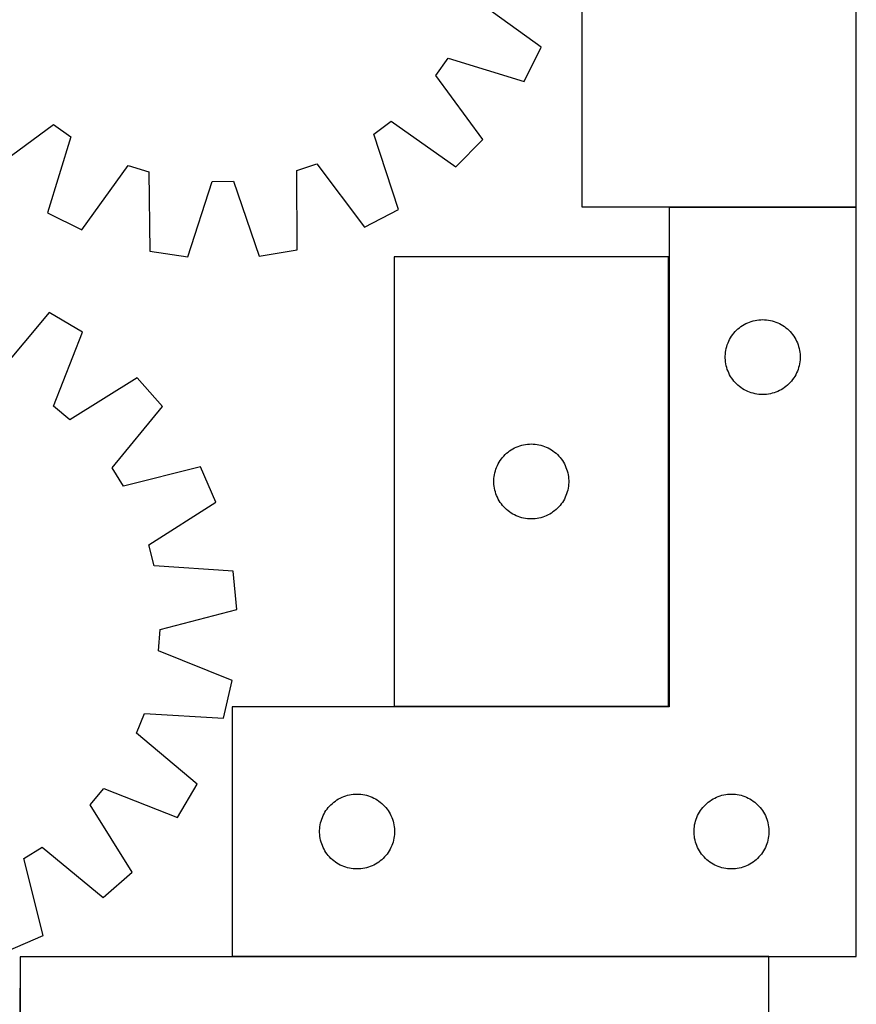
# Model space of a CAD drawing. Header units: millimetres. Extents: x 7 to 1493, y 7 to 2993.
# Tile 10 of 12: x 1158 to 1493, y 2178 to 2572. Entities that reach past the tile are written whole.
import ezdxf

# ---------------------------------------------------------------- set-up
doc = ezdxf.new("R2010")
doc.units = ezdxf.units.MM
doc.layers.add('COMMON', color=5, linetype='CONTINUOUS', true_color=0x0000ff)
doc.layers.add('CUT', color=7, linetype='CONTINUOUS', true_color=0x000000)

msp = doc.modelspace()

# ---------------------------------------------------------------- linework, layer by layer
at = {"layer": 'COMMON'}
for p, q in [((1418.455816, 2496.910176), (1493.455816, 2496.910176)), ((1418.355816, 2297.010177), (1418.355816, 2477.010177)), ((1308.255815, 2296.910176), (1418.255815, 2296.910176)), ((1458.449578, 2196.710176), (1243.455816, 2196.710176)), ((1158.349577, 2184.04955), (1158.349577, 2121.610175))]:
    msp.add_line(p, q, dxfattribs=at)
at = {"layer": 'CUT'}
for p, q in [((1383.462366, 2677.010177), (1383.462366, 2497.010177)), ((1493.462366, 2497.010177), (1493.462366, 2677.010177)), ((1367.216612, 2560.948648), (1341.444755, 2579.517066)), ((1360.361886, 2547.173915), (1367.216612, 2560.948648)), ((1325.034468, 2549.55093), (1330.008294, 2556.535228)), ((1330.008294, 2556.535228), (1360.361886, 2547.173915)), ((1343.807004, 2523.927373), (1325.034468, 2549.55093)), ((1146.228381, 2511.172472), (1171.851937, 2529.945008)), ((1171.851937, 2529.945008), (1178.836236, 2524.971183)), ((1300.167313, 2526.122498), (1307.055969, 2531.227964)), ((1307.055969, 2531.227964), (1333.031146, 2512.94505)), ((1178.836236, 2524.971183), (1169.474923, 2494.61759)), ((1310.102941, 2495.952015), (1300.167313, 2526.122498)), ((1333.031146, 2512.94505), (1343.807004, 2523.927373)), ((1183.249656, 2487.762864), (1201.818073, 2513.534721)), ((1201.818073, 2513.534721), (1209.997533, 2510.962599)), ((1269.277459, 2511.525109), (1277.406636, 2514.251984)), ((1277.406636, 2514.251984), (1296.460766, 2488.837128)), ((1209.997533, 2510.962599), (1210.474171, 2479.201813)), ((1269.403611, 2479.760996), (1269.277459, 2511.525109)), ((1225.692948, 2476.939207), (1235.38862, 2507.187656)), ((1235.38862, 2507.187656), (1243.962578, 2507.269015)), ((1243.962578, 2507.269015), (1254.230511, 2477.210001)), ((1296.460766, 2488.837128), (1310.102941, 2495.952015)), ((1383.462366, 2497.010177), (1493.462366, 2497.010177)), ((1493.455816, 2496.810176), (1418.455816, 2496.810176)), ((1418.455816, 2496.810176), (1418.455816, 2296.810176)), ((1493.455816, 2196.810176), (1493.455816, 2496.810176)), ((1169.474923, 2494.61759), (1183.249656, 2487.762864)), ((1210.474171, 2479.201813), (1225.692948, 2476.939207)), ((1254.230511, 2477.210001), (1269.403611, 2479.760996)), ((1308.255815, 2477.010177), (1308.255815, 2297.010177)), ((1418.255815, 2477.010177), (1308.255815, 2477.010177)), ((1418.255815, 2297.010177), (1418.255815, 2477.010177)), ((1170.172252, 2454.626186), (1149.735531, 2430.309213)), ((1183.39806, 2446.764345), (1170.172252, 2454.626186)), ((1446.646674, 2448.571973), (1447.2645, 2449.035601)), ((1447.2645, 2449.035601), (1447.905373, 2449.466809)), ((1447.905373, 2449.466809), (1448.567595, 2449.864455)), ((1448.567595, 2449.864455), (1449.249409, 2450.227482)), ((1449.249409, 2450.227482), (1449.949008, 2450.55493)), ((1449.949008, 2450.55493), (1450.664535, 2450.845928)), ((1450.664535, 2450.845928), (1451.394094, 2451.099707)), ((1451.394094, 2451.099707), (1452.135749, 2451.315592)), ((1452.135749, 2451.315592), (1452.887535, 2451.493011)), ((1452.887535, 2451.493011), (1453.647458, 2451.631495)), ((1453.647458, 2451.631495), (1454.413501, 2451.730674)), ((1454.413501, 2451.730674), (1455.183635, 2451.790287)), ((1455.183635, 2451.790287), (1455.955816, 2451.810176)), ((1455.955816, 2451.810176), (1456.727998, 2451.790287)), ((1456.727998, 2451.790287), (1457.498131, 2451.730674)), ((1457.498131, 2451.730674), (1458.264175, 2451.631495)), ((1458.264175, 2451.631495), (1459.024097, 2451.493011)), ((1459.024097, 2451.493011), (1459.775883, 2451.315592)), ((1459.775883, 2451.315592), (1460.517539, 2451.099707)), ((1460.517539, 2451.099707), (1461.247097, 2450.845928)), ((1461.247097, 2450.845928), (1461.962625, 2450.55493)), ((1461.962625, 2450.55493), (1462.662223, 2450.227482)), ((1462.662223, 2450.227482), (1463.344037, 2449.864455)), ((1463.344037, 2449.864455), (1464.006259, 2449.466809)), ((1464.006259, 2449.466809), (1464.647133, 2449.035601)), ((1464.647133, 2449.035601), (1465.264958, 2448.571973)), ((1171.801539, 2417.192476), (1183.39806, 2446.764345)), ((1443.096097, 2444.532068), (1443.510661, 2445.183832)), ((1443.510661, 2445.183832), (1443.958228, 2445.81339)), ((1443.958228, 2445.81339), (1444.437609, 2446.419074)), ((1444.437609, 2446.419074), (1444.947536, 2446.999276)), ((1444.947536, 2446.999276), (1445.486654, 2447.552459)), ((1445.486654, 2447.552459), (1446.053534, 2448.077155)), ((1446.053534, 2448.077155), (1446.646674, 2448.571973)), ((1465.264958, 2448.571973), (1465.858098, 2448.077155)), ((1465.858098, 2448.077155), (1466.424979, 2447.552459)), ((1466.424979, 2447.552459), (1466.964097, 2446.999276)), ((1466.964097, 2446.999276), (1467.474023, 2446.419074)), ((1467.474023, 2446.419074), (1467.953405, 2445.81339)), ((1467.953405, 2445.81339), (1468.400971, 2445.183832)), ((1468.400971, 2445.183832), (1468.815536, 2444.532068)), ((1441.356851, 2440.255492), (1441.553568, 2441.002461)), ((1441.553568, 2441.002461), (1441.788478, 2441.738312)), ((1441.788478, 2441.738312), (1442.060957, 2442.461094)), ((1442.060957, 2442.461094), (1442.370282, 2443.168892)), ((1442.370282, 2443.168892), (1442.715634, 2443.859827)), ((1442.715634, 2443.859827), (1443.096097, 2444.532068)), ((1468.815536, 2444.532068), (1469.195998, 2443.859827)), ((1469.195998, 2443.859827), (1469.54135, 2443.168892)), ((1469.54135, 2443.168892), (1469.850676, 2442.461094)), ((1469.850676, 2442.461094), (1470.123155, 2441.738312)), ((1470.123155, 2441.738312), (1470.358064, 2441.002461)), ((1470.358064, 2441.002461), (1470.554782, 2440.255492)), ((1440.960789, 2437.196395), (1441.000553, 2437.967808)), ((1440.960789, 2436.423957), (1440.960789, 2437.196395)), ((1441.000553, 2437.967808), (1441.079976, 2438.736151)), ((1441.079976, 2438.736151), (1441.198847, 2439.499387)), ((1441.198847, 2439.499387), (1441.356851, 2440.255492)), ((1470.554782, 2440.255492), (1470.712785, 2439.499387)), ((1470.712785, 2439.499387), (1470.831656, 2438.736151)), ((1470.831656, 2438.736151), (1470.911079, 2437.967808)), ((1470.911079, 2437.967808), (1470.950843, 2437.196395)), ((1470.950843, 2437.196395), (1470.950843, 2436.423957)), ((1441.000553, 2435.652544), (1440.960789, 2436.423957)), ((1441.079976, 2434.884201), (1441.000553, 2435.652544)), ((1441.198847, 2434.120965), (1441.079976, 2434.884201)), ((1441.356851, 2433.36486), (1441.198847, 2434.120965)), ((1441.553568, 2432.617892), (1441.356851, 2433.36486)), ((1470.554782, 2433.36486), (1470.358064, 2432.617892)), ((1470.712785, 2434.120965), (1470.554782, 2433.36486)), ((1470.831656, 2434.884201), (1470.712785, 2434.120965)), ((1470.911079, 2435.652544), (1470.831656, 2434.884201)), ((1470.950843, 2436.423957), (1470.911079, 2435.652544)), ((1441.788478, 2431.88204), (1441.553568, 2432.617892)), ((1442.060957, 2431.159258), (1441.788478, 2431.88204)), ((1442.370282, 2430.45146), (1442.060957, 2431.159258)), ((1442.715634, 2429.760525), (1442.370282, 2430.45146)), ((1443.096097, 2429.088284), (1442.715634, 2429.760525)), ((1443.510661, 2428.43652), (1443.096097, 2429.088284)), ((1468.815536, 2429.088284), (1468.400971, 2428.43652)), ((1469.195998, 2429.760525), (1468.815536, 2429.088284)), ((1469.54135, 2430.45146), (1469.195998, 2429.760525)), ((1469.850676, 2431.159258), (1469.54135, 2430.45146)), ((1470.123155, 2431.88204), (1469.850676, 2431.159258)), ((1470.358064, 2432.617892), (1470.123155, 2431.88204)), ((1205.346735, 2428.52369), (1178.3959, 2411.712169)), ((1215.495784, 2416.959635), (1205.346735, 2428.52369)), ((1443.958228, 2427.806962), (1443.510661, 2428.43652)), ((1444.437609, 2427.201278), (1443.958228, 2427.806962)), ((1444.947536, 2426.621076), (1444.437609, 2427.201278)), ((1445.486654, 2426.067893), (1444.947536, 2426.621076)), ((1446.053534, 2425.543197), (1445.486654, 2426.067893)), ((1446.646674, 2425.048379), (1446.053534, 2425.543197)), ((1447.2645, 2424.584751), (1446.646674, 2425.048379)), ((1465.264958, 2425.048379), (1464.647133, 2424.584751)), ((1465.858098, 2425.543197), (1465.264958, 2425.048379)), ((1466.424979, 2426.067893), (1465.858098, 2425.543197)), ((1466.964097, 2426.621076), (1466.424979, 2426.067893)), ((1467.474023, 2427.201278), (1466.964097, 2426.621076)), ((1467.953405, 2427.806962), (1467.474023, 2427.201278)), ((1468.400971, 2428.43652), (1467.953405, 2427.806962)), ((1447.905373, 2424.153543), (1447.2645, 2424.584751)), ((1448.567595, 2423.755897), (1447.905373, 2424.153543)), ((1449.249409, 2423.39287), (1448.567595, 2423.755897)), ((1449.949008, 2423.065423), (1449.249409, 2423.39287)), ((1450.664535, 2422.774424), (1449.949008, 2423.065423)), ((1451.394094, 2422.520645), (1450.664535, 2422.774424)), ((1452.135749, 2422.30476), (1451.394094, 2422.520645)), ((1452.887535, 2422.127341), (1452.135749, 2422.30476)), ((1453.647458, 2421.988858), (1452.887535, 2422.127341)), ((1454.413501, 2421.889678), (1453.647458, 2421.988858)), ((1455.183635, 2421.830065), (1454.413501, 2421.889678)), ((1455.955816, 2421.810176), (1455.183635, 2421.830065)), ((1456.727998, 2421.830065), (1455.955816, 2421.810176)), ((1457.498131, 2421.889678), (1456.727998, 2421.830065)), ((1458.264175, 2421.988858), (1457.498131, 2421.889678)), ((1459.024097, 2422.127341), (1458.264175, 2421.988858)), ((1459.775883, 2422.30476), (1459.024097, 2422.127341)), ((1460.517539, 2422.520645), (1459.775883, 2422.30476)), ((1461.247097, 2422.774424), (1460.517539, 2422.520645)), ((1461.962625, 2423.065423), (1461.247097, 2422.774424)), ((1462.662223, 2423.39287), (1461.962625, 2423.065423)), ((1463.344037, 2423.755897), (1462.662223, 2423.39287)), ((1464.006259, 2424.153543), (1463.344037, 2423.755897)), ((1464.647133, 2424.584751), (1464.006259, 2424.153543)), ((1178.3959, 2411.712169), (1171.801539, 2417.192476)), ((1195.328626, 2392.418639), (1215.495784, 2416.959635)), ((1357.964534, 2401.045929), (1358.694093, 2401.299708)), ((1358.694093, 2401.299708), (1359.435748, 2401.515593)), ((1359.435748, 2401.515593), (1360.187534, 2401.693012)), ((1360.187534, 2401.693012), (1360.947457, 2401.831496)), ((1360.947457, 2401.831496), (1361.7135, 2401.930675)), ((1361.7135, 2401.930675), (1362.483634, 2401.990288)), ((1362.483634, 2401.990288), (1363.255815, 2402.010177)), ((1363.255815, 2402.010177), (1364.027997, 2401.990288)), ((1364.027997, 2401.990288), (1364.79813, 2401.930675)), ((1364.79813, 2401.930675), (1365.564174, 2401.831496)), ((1365.564174, 2401.831496), (1366.324096, 2401.693012)), ((1366.324096, 2401.693012), (1367.075882, 2401.515593)), ((1367.075882, 2401.515593), (1367.817538, 2401.299708)), ((1367.817538, 2401.299708), (1368.547096, 2401.045929)), ((1352.247535, 2397.199277), (1352.786653, 2397.75246)), ((1352.786653, 2397.75246), (1353.353533, 2398.277156)), ((1353.353533, 2398.277156), (1353.946673, 2398.771974)), ((1353.946673, 2398.771974), (1354.564499, 2399.235602)), ((1354.564499, 2399.235602), (1355.205372, 2399.66681)), ((1355.205372, 2399.66681), (1355.867594, 2400.064456)), ((1355.867594, 2400.064456), (1356.549408, 2400.427483)), ((1356.549408, 2400.427483), (1357.249007, 2400.754931)), ((1357.249007, 2400.754931), (1357.964534, 2401.045929)), ((1368.547096, 2401.045929), (1369.262624, 2400.754931)), ((1369.262624, 2400.754931), (1369.962222, 2400.427483)), ((1369.962222, 2400.427483), (1370.644036, 2400.064456)), ((1370.644036, 2400.064456), (1371.306258, 2399.66681)), ((1371.306258, 2399.66681), (1371.947132, 2399.235602)), ((1371.947132, 2399.235602), (1372.564957, 2398.771974)), ((1372.564957, 2398.771974), (1373.158097, 2398.277156)), ((1373.158097, 2398.277156), (1373.724978, 2397.75246)), ((1373.724978, 2397.75246), (1374.264096, 2397.199277)), ((1349.670281, 2393.368893), (1350.015633, 2394.059828)), ((1350.015633, 2394.059828), (1350.396096, 2394.732069)), ((1350.396096, 2394.732069), (1350.81066, 2395.383833)), ((1350.81066, 2395.383833), (1351.258227, 2396.013391)), ((1351.258227, 2396.013391), (1351.737608, 2396.619075)), ((1351.737608, 2396.619075), (1352.247535, 2397.199277)), ((1374.264096, 2397.199277), (1374.774022, 2396.619075)), ((1374.774022, 2396.619075), (1375.253404, 2396.013391)), ((1375.253404, 2396.013391), (1375.70097, 2395.383833)), ((1375.70097, 2395.383833), (1376.115535, 2394.732069)), ((1376.115535, 2394.732069), (1376.495997, 2394.059828)), ((1376.495997, 2394.059828), (1376.841349, 2393.368893)), ((1199.906729, 2385.168787), (1195.328626, 2392.418639)), ((1230.733542, 2392.829228), (1199.906729, 2385.168787)), ((1236.812371, 2378.69493), (1230.733542, 2392.829228)), ((1348.379975, 2388.936152), (1348.498846, 2389.699388)), ((1348.498846, 2389.699388), (1348.65685, 2390.455493)), ((1348.65685, 2390.455493), (1348.853567, 2391.202462)), ((1348.853567, 2391.202462), (1349.088477, 2391.938313)), ((1349.088477, 2391.938313), (1349.360956, 2392.661095)), ((1349.360956, 2392.661095), (1349.670281, 2393.368893)), ((1376.841349, 2393.368893), (1377.150675, 2392.661095)), ((1377.150675, 2392.661095), (1377.423154, 2391.938313)), ((1377.423154, 2391.938313), (1377.658063, 2391.202462)), ((1377.658063, 2391.202462), (1377.854781, 2390.455493)), ((1377.854781, 2390.455493), (1378.012784, 2389.699388)), ((1378.012784, 2389.699388), (1378.131655, 2388.936152)), ((1348.260788, 2387.396396), (1348.300552, 2388.167809)), ((1348.260788, 2386.623958), (1348.260788, 2387.396396)), ((1348.300552, 2385.852545), (1348.260788, 2386.623958)), ((1348.300552, 2388.167809), (1348.379975, 2388.936152)), ((1348.379975, 2385.084202), (1348.300552, 2385.852545)), ((1378.131655, 2388.936152), (1378.211078, 2388.167809)), ((1378.211078, 2385.852545), (1378.131655, 2385.084202)), ((1378.211078, 2388.167809), (1378.250842, 2387.396396)), ((1378.250842, 2386.623958), (1378.211078, 2385.852545)), ((1378.250842, 2387.396396), (1378.250842, 2386.623958)), ((1348.498846, 2384.320966), (1348.379975, 2385.084202)), ((1348.65685, 2383.564861), (1348.498846, 2384.320966)), ((1348.853567, 2382.817893), (1348.65685, 2383.564861)), ((1349.088477, 2382.082041), (1348.853567, 2382.817893)), ((1349.360956, 2381.359259), (1349.088477, 2382.082041)), ((1377.423154, 2382.082041), (1377.150675, 2381.359259)), ((1377.658063, 2382.817893), (1377.423154, 2382.082041)), ((1377.854781, 2383.564861), (1377.658063, 2382.817893)), ((1378.012784, 2384.320966), (1377.854781, 2383.564861)), ((1378.131655, 2385.084202), (1378.012784, 2384.320966)), ((1210.048679, 2361.58705), (1236.812371, 2378.69493)), ((1349.670281, 2380.651461), (1349.360956, 2381.359259)), ((1350.015633, 2379.960526), (1349.670281, 2380.651461)), ((1350.396096, 2379.288285), (1350.015633, 2379.960526)), ((1350.81066, 2378.636521), (1350.396096, 2379.288285)), ((1351.258227, 2378.006963), (1350.81066, 2378.636521)), ((1351.737608, 2377.401279), (1351.258227, 2378.006963)), ((1375.253404, 2378.006963), (1374.774022, 2377.401279)), ((1375.70097, 2378.636521), (1375.253404, 2378.006963)), ((1376.115535, 2379.288285), (1375.70097, 2378.636521)), ((1376.495997, 2379.960526), (1376.115535, 2379.288285)), ((1376.841349, 2380.651461), (1376.495997, 2379.960526)), ((1377.150675, 2381.359259), (1376.841349, 2380.651461)), ((1352.247535, 2376.821077), (1351.737608, 2377.401279)), ((1352.786653, 2376.267894), (1352.247535, 2376.821077)), ((1353.353533, 2375.743198), (1352.786653, 2376.267894)), ((1353.946673, 2375.24838), (1353.353533, 2375.743198)), ((1354.564499, 2374.784752), (1353.946673, 2375.24838)), ((1355.205372, 2374.353544), (1354.564499, 2374.784752)), ((1355.867594, 2373.955898), (1355.205372, 2374.353544)), ((1356.549408, 2373.592871), (1355.867594, 2373.955898)), ((1370.644036, 2373.955898), (1369.962222, 2373.592871)), ((1371.306258, 2374.353544), (1370.644036, 2373.955898)), ((1371.947132, 2374.784752), (1371.306258, 2374.353544)), ((1372.564957, 2375.24838), (1371.947132, 2374.784752)), ((1373.158097, 2375.743198), (1372.564957, 2375.24838)), ((1373.724978, 2376.267894), (1373.158097, 2375.743198)), ((1374.264096, 2376.821077), (1373.724978, 2376.267894)), ((1374.774022, 2377.401279), (1374.264096, 2376.821077)), ((1357.249007, 2373.265424), (1356.549408, 2373.592871)), ((1357.964534, 2372.974425), (1357.249007, 2373.265424)), ((1358.694093, 2372.720646), (1357.964534, 2372.974425)), ((1359.435748, 2372.504761), (1358.694093, 2372.720646)), ((1360.187534, 2372.327342), (1359.435748, 2372.504761)), ((1360.947457, 2372.188859), (1360.187534, 2372.327342)), ((1361.7135, 2372.089679), (1360.947457, 2372.188859)), ((1362.483634, 2372.030066), (1361.7135, 2372.089679)), ((1363.255815, 2372.010177), (1362.483634, 2372.030066)), ((1364.027997, 2372.030066), (1363.255815, 2372.010177)), ((1364.79813, 2372.089679), (1364.027997, 2372.030066)), ((1365.564174, 2372.188859), (1364.79813, 2372.089679)), ((1366.324096, 2372.327342), (1365.564174, 2372.188859)), ((1367.075882, 2372.504761), (1366.324096, 2372.327342)), ((1367.817538, 2372.720646), (1367.075882, 2372.504761)), ((1368.547096, 2372.974425), (1367.817538, 2372.720646)), ((1369.262624, 2373.265424), (1368.547096, 2372.974425)), ((1369.962222, 2373.592871), (1369.262624, 2373.265424)), ((1212.162387, 2353.27732), (1210.048679, 2361.58705)), ((1243.847634, 2351.036823), (1212.162387, 2353.27732)), ((1245.261206, 2335.715845), (1243.847634, 2351.036823)), ((1214.520797, 2327.71572), (1245.261206, 2335.715845)), ((1213.963204, 2319.159525), (1214.520797, 2327.71572)), ((1243.405314, 2307.237406), (1213.963204, 2319.159525)), ((1240.015258, 2292.229473), (1243.405314, 2307.237406)), ((1418.455816, 2296.810176), (1243.455816, 2296.810176)), ((1243.455816, 2296.810176), (1243.455816, 2196.810176)), ((1308.255815, 2297.010177), (1418.255815, 2297.010177)), ((1205.132905, 2286.155091), (1208.307217, 2294.12021)), ((1208.307217, 2294.12021), (1240.015258, 2292.229473)), ((1229.449878, 2265.71837), (1205.132905, 2286.155091)), ((1186.535861, 2257.494722), (1192.016168, 2264.089083)), ((1192.016168, 2264.089083), (1221.588037, 2252.492562)), ((1221.588037, 2252.492562), (1229.449878, 2265.71837)), ((1284.7645, 2259.035601), (1285.405373, 2259.466809)), ((1285.405373, 2259.466809), (1286.067595, 2259.864455)), ((1286.067595, 2259.864455), (1286.749409, 2260.227482)), ((1286.749409, 2260.227482), (1287.449008, 2260.55493)), ((1287.449008, 2260.55493), (1288.164535, 2260.845928)), ((1288.164535, 2260.845928), (1288.894094, 2261.099707)), ((1288.894094, 2261.099707), (1289.635749, 2261.315592)), ((1289.635749, 2261.315592), (1290.387535, 2261.493011)), ((1290.387535, 2261.493011), (1291.147458, 2261.631495)), ((1291.147458, 2261.631495), (1291.913501, 2261.730674)), ((1291.913501, 2261.730674), (1292.683635, 2261.790287)), ((1292.683635, 2261.790287), (1293.455816, 2261.810176)), ((1293.455816, 2261.810176), (1294.227998, 2261.790287)), ((1294.227998, 2261.790287), (1294.998131, 2261.730674)), ((1294.998131, 2261.730674), (1295.764175, 2261.631495)), ((1295.764175, 2261.631495), (1296.524097, 2261.493011)), ((1296.524097, 2261.493011), (1297.275883, 2261.315592)), ((1297.275883, 2261.315592), (1298.017539, 2261.099707)), ((1298.017539, 2261.099707), (1298.747097, 2260.845928)), ((1298.747097, 2260.845928), (1299.462625, 2260.55493)), ((1299.462625, 2260.55493), (1300.162223, 2260.227482)), ((1300.162223, 2260.227482), (1300.844037, 2259.864455)), ((1300.844037, 2259.864455), (1301.506259, 2259.466809)), ((1301.506259, 2259.466809), (1302.147133, 2259.035601)), ((1434.7645, 2259.035601), (1435.405373, 2259.466809)), ((1435.405373, 2259.466809), (1436.067595, 2259.864455)), ((1436.067595, 2259.864455), (1436.749409, 2260.227482)), ((1436.749409, 2260.227482), (1437.449008, 2260.55493)), ((1437.449008, 2260.55493), (1438.164535, 2260.845928)), ((1438.164535, 2260.845928), (1438.894094, 2261.099707)), ((1438.894094, 2261.099707), (1439.635749, 2261.315592)), ((1439.635749, 2261.315592), (1440.387535, 2261.493011)), ((1440.387535, 2261.493011), (1441.147458, 2261.631495)), ((1441.147458, 2261.631495), (1441.913501, 2261.730674)), ((1441.913501, 2261.730674), (1442.683635, 2261.790287)), ((1442.683635, 2261.790287), (1443.455816, 2261.810176)), ((1443.455816, 2261.810176), (1444.227998, 2261.790287)), ((1444.227998, 2261.790287), (1444.998131, 2261.730674)), ((1444.998131, 2261.730674), (1445.764175, 2261.631495)), ((1445.764175, 2261.631495), (1446.524097, 2261.493011)), ((1446.524097, 2261.493011), (1447.275883, 2261.315592)), ((1447.275883, 2261.315592), (1448.017539, 2261.099707)), ((1448.017539, 2261.099707), (1448.747097, 2260.845928)), ((1448.747097, 2260.845928), (1449.462625, 2260.55493)), ((1449.462625, 2260.55493), (1450.162223, 2260.227482)), ((1450.162223, 2260.227482), (1450.844037, 2259.864455)), ((1450.844037, 2259.864455), (1451.506259, 2259.466809)), ((1451.506259, 2259.466809), (1452.147133, 2259.035601)), ((1203.347382, 2230.543887), (1186.535861, 2257.494722)), ((1281.010661, 2255.183832), (1281.458228, 2255.81339)), ((1281.458228, 2255.81339), (1281.937609, 2256.419074)), ((1281.937609, 2256.419074), (1282.447536, 2256.999276)), ((1282.447536, 2256.999276), (1282.986654, 2257.552459)), ((1282.986654, 2257.552459), (1283.553534, 2258.077155)), ((1283.553534, 2258.077155), (1284.146674, 2258.571973)), ((1284.146674, 2258.571973), (1284.7645, 2259.035601)), ((1302.147133, 2259.035601), (1302.764958, 2258.571973)), ((1302.764958, 2258.571973), (1303.358098, 2258.077155)), ((1303.358098, 2258.077155), (1303.924979, 2257.552459)), ((1303.924979, 2257.552459), (1304.464097, 2256.999276)), ((1304.464097, 2256.999276), (1304.974023, 2256.419074)), ((1304.974023, 2256.419074), (1305.453405, 2255.81339)), ((1305.453405, 2255.81339), (1305.900971, 2255.183832)), ((1431.010661, 2255.183832), (1431.458228, 2255.81339)), ((1431.458228, 2255.81339), (1431.937609, 2256.419074)), ((1431.937609, 2256.419074), (1432.447536, 2256.999276)), ((1432.447536, 2256.999276), (1432.986654, 2257.552459)), ((1432.986654, 2257.552459), (1433.553534, 2258.077155)), ((1433.553534, 2258.077155), (1434.146674, 2258.571973)), ((1434.146674, 2258.571973), (1434.7645, 2259.035601)), ((1452.147133, 2259.035601), (1452.764958, 2258.571973)), ((1452.764958, 2258.571973), (1453.358098, 2258.077155)), ((1453.358098, 2258.077155), (1453.924979, 2257.552459)), ((1453.924979, 2257.552459), (1454.464097, 2256.999276)), ((1454.464097, 2256.999276), (1454.974023, 2256.419074)), ((1454.974023, 2256.419074), (1455.453405, 2255.81339)), ((1455.453405, 2255.81339), (1455.900971, 2255.183832)), ((1279.053568, 2251.002461), (1279.288478, 2251.738312)), ((1279.288478, 2251.738312), (1279.560957, 2252.461094)), ((1279.560957, 2252.461094), (1279.870282, 2253.168892)), ((1279.870282, 2253.168892), (1280.215634, 2253.859827)), ((1280.215634, 2253.859827), (1280.596097, 2254.532068)), ((1280.596097, 2254.532068), (1281.010661, 2255.183832)), ((1305.900971, 2255.183832), (1306.315536, 2254.532068)), ((1306.315536, 2254.532068), (1306.695998, 2253.859827)), ((1306.695998, 2253.859827), (1307.04135, 2253.168892)), ((1307.04135, 2253.168892), (1307.350676, 2252.461094)), ((1307.350676, 2252.461094), (1307.623155, 2251.738312)), ((1307.623155, 2251.738312), (1307.858064, 2251.002461)), ((1429.053568, 2251.002461), (1429.288478, 2251.738312)), ((1429.288478, 2251.738312), (1429.560957, 2252.461094)), ((1429.560957, 2252.461094), (1429.870282, 2253.168892)), ((1429.870282, 2253.168892), (1430.215634, 2253.859827)), ((1430.215634, 2253.859827), (1430.596097, 2254.532068)), ((1430.596097, 2254.532068), (1431.010661, 2255.183832)), ((1455.900971, 2255.183832), (1456.315536, 2254.532068)), ((1456.315536, 2254.532068), (1456.695998, 2253.859827)), ((1456.695998, 2253.859827), (1457.04135, 2253.168892)), ((1457.04135, 2253.168892), (1457.350676, 2252.461094)), ((1457.350676, 2252.461094), (1457.623155, 2251.738312)), ((1457.623155, 2251.738312), (1457.858064, 2251.002461)), ((1278.460789, 2247.196395), (1278.500553, 2247.967808)), ((1278.500553, 2247.967808), (1278.579976, 2248.736151)), ((1278.579976, 2248.736151), (1278.698847, 2249.499387)), ((1278.698847, 2249.499387), (1278.856851, 2250.255492)), ((1278.856851, 2250.255492), (1279.053568, 2251.002461)), ((1307.858064, 2251.002461), (1308.054782, 2250.255492)), ((1308.054782, 2250.255492), (1308.212785, 2249.499387)), ((1308.212785, 2249.499387), (1308.331656, 2248.736151)), ((1308.331656, 2248.736151), (1308.411079, 2247.967808)), ((1308.411079, 2247.967808), (1308.450843, 2247.196395)), ((1428.460789, 2247.196395), (1428.500553, 2247.967808)), ((1428.500553, 2247.967808), (1428.579976, 2248.736151)), ((1428.579976, 2248.736151), (1428.698847, 2249.499387)), ((1428.698847, 2249.499387), (1428.856851, 2250.255492)), ((1428.856851, 2250.255492), (1429.053568, 2251.002461)), ((1457.858064, 2251.002461), (1458.054782, 2250.255492)), ((1458.054782, 2250.255492), (1458.212785, 2249.499387)), ((1458.212785, 2249.499387), (1458.331656, 2248.736151)), ((1458.331656, 2248.736151), (1458.411079, 2247.967808)), ((1458.411079, 2247.967808), (1458.450843, 2247.196395)), ((1278.460789, 2246.423957), (1278.460789, 2247.196395)), ((1278.500553, 2245.652544), (1278.460789, 2246.423957)), ((1278.579976, 2244.884201), (1278.500553, 2245.652544)), ((1278.698847, 2244.120965), (1278.579976, 2244.884201)), ((1278.856851, 2243.36486), (1278.698847, 2244.120965)), ((1308.212785, 2244.120965), (1308.054782, 2243.36486)), ((1308.331656, 2244.884201), (1308.212785, 2244.120965)), ((1308.411079, 2245.652544), (1308.331656, 2244.884201)), ((1308.450843, 2246.423957), (1308.411079, 2245.652544)), ((1308.450843, 2247.196395), (1308.450843, 2246.423957)), ((1428.460789, 2246.423957), (1428.460789, 2247.196395)), ((1428.500553, 2245.652544), (1428.460789, 2246.423957)), ((1428.579976, 2244.884201), (1428.500553, 2245.652544)), ((1428.698847, 2244.120965), (1428.579976, 2244.884201)), ((1428.856851, 2243.36486), (1428.698847, 2244.120965)), ((1458.212785, 2244.120965), (1458.054782, 2243.36486)), ((1458.331656, 2244.884201), (1458.212785, 2244.120965)), ((1458.411079, 2245.652544), (1458.331656, 2244.884201)), ((1458.450843, 2246.423957), (1458.411079, 2245.652544)), ((1458.450843, 2247.196395), (1458.450843, 2246.423957)), ((1159.992479, 2235.983893), (1167.242331, 2240.561996)), ((1167.242331, 2240.561996), (1191.783327, 2220.394838)), ((1279.053568, 2242.617892), (1278.856851, 2243.36486)), ((1279.288478, 2241.88204), (1279.053568, 2242.617892)), ((1279.560957, 2241.159258), (1279.288478, 2241.88204)), ((1279.870282, 2240.45146), (1279.560957, 2241.159258)), ((1280.215634, 2239.760525), (1279.870282, 2240.45146)), ((1280.596097, 2239.088284), (1280.215634, 2239.760525)), ((1306.695998, 2239.760525), (1306.315536, 2239.088284)), ((1307.04135, 2240.45146), (1306.695998, 2239.760525)), ((1307.350676, 2241.159258), (1307.04135, 2240.45146)), ((1307.623155, 2241.88204), (1307.350676, 2241.159258)), ((1307.858064, 2242.617892), (1307.623155, 2241.88204)), ((1308.054782, 2243.36486), (1307.858064, 2242.617892)), ((1429.053568, 2242.617892), (1428.856851, 2243.36486)), ((1429.288478, 2241.88204), (1429.053568, 2242.617892)), ((1429.560957, 2241.159258), (1429.288478, 2241.88204)), ((1429.870282, 2240.45146), (1429.560957, 2241.159258)), ((1430.215634, 2239.760525), (1429.870282, 2240.45146)), ((1430.596097, 2239.088284), (1430.215634, 2239.760525)), ((1456.695998, 2239.760525), (1456.315536, 2239.088284)), ((1457.04135, 2240.45146), (1456.695998, 2239.760525)), ((1457.350676, 2241.159258), (1457.04135, 2240.45146)), ((1457.623155, 2241.88204), (1457.350676, 2241.159258)), ((1457.858064, 2242.617892), (1457.623155, 2241.88204)), ((1458.054782, 2243.36486), (1457.858064, 2242.617892)), ((1167.65292, 2205.15708), (1159.992479, 2235.983893)), ((1281.010661, 2238.43652), (1280.596097, 2239.088284)), ((1281.458228, 2237.806962), (1281.010661, 2238.43652)), ((1281.937609, 2237.201278), (1281.458228, 2237.806962)), ((1282.447536, 2236.621076), (1281.937609, 2237.201278)), ((1282.986654, 2236.067893), (1282.447536, 2236.621076)), ((1283.553534, 2235.543197), (1282.986654, 2236.067893)), ((1303.924979, 2236.067893), (1303.358098, 2235.543197)), ((1304.464097, 2236.621076), (1303.924979, 2236.067893)), ((1304.974023, 2237.201278), (1304.464097, 2236.621076)), ((1305.453405, 2237.806962), (1304.974023, 2237.201278)), ((1305.900971, 2238.43652), (1305.453405, 2237.806962)), ((1306.315536, 2239.088284), (1305.900971, 2238.43652)), ((1431.010661, 2238.43652), (1430.596097, 2239.088284)), ((1431.458228, 2237.806962), (1431.010661, 2238.43652)), ((1431.937609, 2237.201278), (1431.458228, 2237.806962)), ((1432.447536, 2236.621076), (1431.937609, 2237.201278)), ((1432.986654, 2236.067893), (1432.447536, 2236.621076)), ((1433.553534, 2235.543197), (1432.986654, 2236.067893)), ((1453.924979, 2236.067893), (1453.358098, 2235.543197)), ((1454.464097, 2236.621076), (1453.924979, 2236.067893)), ((1454.974023, 2237.201278), (1454.464097, 2236.621076)), ((1455.453405, 2237.806962), (1454.974023, 2237.201278)), ((1455.900971, 2238.43652), (1455.453405, 2237.806962)), ((1456.315536, 2239.088284), (1455.900971, 2238.43652)), ((1284.146674, 2235.048379), (1283.553534, 2235.543197)), ((1284.7645, 2234.584751), (1284.146674, 2235.048379)), ((1285.405373, 2234.153543), (1284.7645, 2234.584751)), ((1286.067595, 2233.755897), (1285.405373, 2234.153543)), ((1286.749409, 2233.39287), (1286.067595, 2233.755897)), ((1287.449008, 2233.065423), (1286.749409, 2233.39287)), ((1288.164535, 2232.774424), (1287.449008, 2233.065423)), ((1288.894094, 2232.520645), (1288.164535, 2232.774424)), ((1289.635749, 2232.30476), (1288.894094, 2232.520645)), ((1290.387535, 2232.127341), (1289.635749, 2232.30476)), ((1291.147458, 2231.988858), (1290.387535, 2232.127341)), ((1291.913501, 2231.889678), (1291.147458, 2231.988858)), ((1292.683635, 2231.830065), (1291.913501, 2231.889678)), ((1293.455816, 2231.810176), (1292.683635, 2231.830065)), ((1294.227998, 2231.830065), (1293.455816, 2231.810176)), ((1294.998131, 2231.889678), (1294.227998, 2231.830065)), ((1295.764175, 2231.988858), (1294.998131, 2231.889678)), ((1296.524097, 2232.127341), (1295.764175, 2231.988858)), ((1297.275883, 2232.30476), (1296.524097, 2232.127341)), ((1298.017539, 2232.520645), (1297.275883, 2232.30476)), ((1298.747097, 2232.774424), (1298.017539, 2232.520645)), ((1299.462625, 2233.065423), (1298.747097, 2232.774424)), ((1300.162223, 2233.39287), (1299.462625, 2233.065423)), ((1300.844037, 2233.755897), (1300.162223, 2233.39287)), ((1301.506259, 2234.153543), (1300.844037, 2233.755897)), ((1302.147133, 2234.584751), (1301.506259, 2234.153543)), ((1302.764958, 2235.048379), (1302.147133, 2234.584751)), ((1303.358098, 2235.543197), (1302.764958, 2235.048379)), ((1434.146674, 2235.048379), (1433.553534, 2235.543197)), ((1434.7645, 2234.584751), (1434.146674, 2235.048379)), ((1435.405373, 2234.153543), (1434.7645, 2234.584751)), ((1436.067595, 2233.755897), (1435.405373, 2234.153543)), ((1436.749409, 2233.39287), (1436.067595, 2233.755897)), ((1437.449008, 2233.065423), (1436.749409, 2233.39287)), ((1438.164535, 2232.774424), (1437.449008, 2233.065423)), ((1438.894094, 2232.520645), (1438.164535, 2232.774424)), ((1439.635749, 2232.30476), (1438.894094, 2232.520645)), ((1440.387535, 2232.127341), (1439.635749, 2232.30476)), ((1441.147458, 2231.988858), (1440.387535, 2232.127341)), ((1441.913501, 2231.889678), (1441.147458, 2231.988858)), ((1442.683635, 2231.830065), (1441.913501, 2231.889678)), ((1443.455816, 2231.810176), (1442.683635, 2231.830065)), ((1444.227998, 2231.830065), (1443.455816, 2231.810176)), ((1444.998131, 2231.889678), (1444.227998, 2231.830065)), ((1445.764175, 2231.988858), (1444.998131, 2231.889678)), ((1446.524097, 2232.127341), (1445.764175, 2231.988858)), ((1447.275883, 2232.30476), (1446.524097, 2232.127341)), ((1448.017539, 2232.520645), (1447.275883, 2232.30476)), ((1448.747097, 2232.774424), (1448.017539, 2232.520645)), ((1449.462625, 2233.065423), (1448.747097, 2232.774424)), ((1450.162223, 2233.39287), (1449.462625, 2233.065423)), ((1450.844037, 2233.755897), (1450.162223, 2233.39287)), ((1451.506259, 2234.153543), (1450.844037, 2233.755897)), ((1452.147133, 2234.584751), (1451.506259, 2234.153543)), ((1452.764958, 2235.048379), (1452.147133, 2234.584751)), ((1453.358098, 2235.543197), (1452.764958, 2235.048379)), ((1191.783327, 2220.394838), (1203.347382, 2230.543887)), ((1153.518622, 2199.078251), (1167.65292, 2205.15708)), ((1458.449578, 2196.610175), (1158.449578, 2196.610175)), ((1158.449578, 2196.610175), (1158.449578, 2121.610175)), ((1243.455816, 2196.810176), (1493.455816, 2196.810176)), ((1458.449578, 1946.610175), (1458.449578, 2196.610175))]:
    msp.add_line(p, q, dxfattribs=at)

doc.saveas('drawing.dxf')
